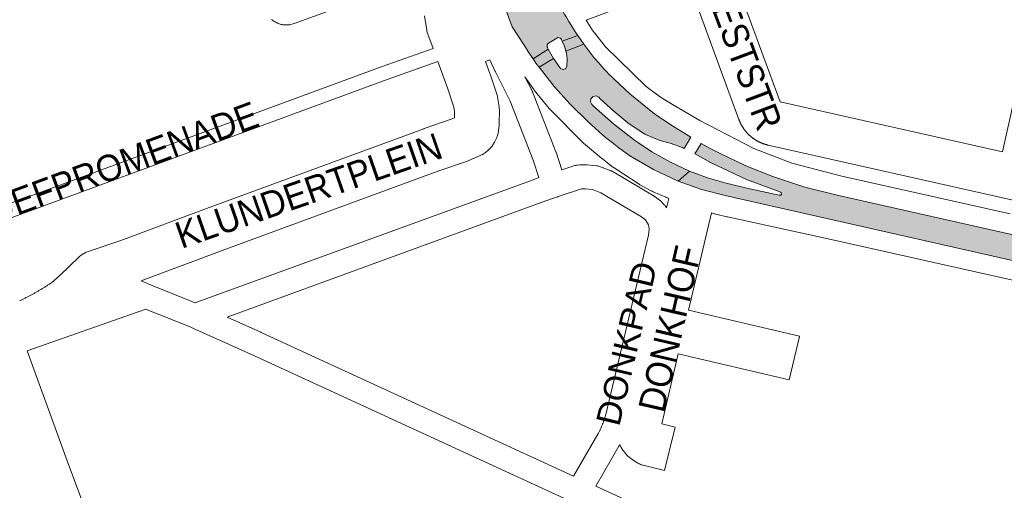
# Paper-space layout 'Layout1' of a CAD drawing. Header units: metres. Extents: x 123097 to 144122, y 392739 to 407589.
# Tile 63 of 256: x 128491 to 128777, y 398719 to 398856. Entities that reach past the tile are written whole.
import ezdxf
from ezdxf.enums import TextEntityAlignment as Align

# ---------------------------------------------------------------- set-up
doc = ezdxf.new("R2010")
doc.units = ezdxf.units.M
doc.header["$MEASUREMENT"] = 0
for name, color, linetype, lineweight in [('gs-anno-wegen algemeen tekst', 7, 'Continuous', 0), ('gs-knt-aanvullende hoofdweg', 7, 'Continuous', 0), ('gs-knt-fietspaden', 7, 'Continuous', 0), ('gs-knt-paden', 7, 'Continuous', 0), ('gs-knt-wegen algemeen', 7, 'Continuous', 0), ('ir-ARC-asfalt-hoofdwegen-te inspecteren', 5, 'Continuous', 0)]:
    doc.layers.add(name, color=color, linetype=linetype, lineweight=lineweight)
doc.styles.add('Style-Arial', font='arial.ttf')

psp = doc.layouts.get("Layout1")

# ---------------------------------------------------------------- hatches: boundary and pattern name
at = {"layer": 'ir-ARC-asfalt-hoofdwegen-te inspecteren', "linetype": 'Continuous', "lineweight": 13, "extrusion": (0, 0, -1)}
psp.add_hatch(color=5, dxfattribs=at).paths.add_polyline_path([(-128644.104, 398847.749, 0.067213), (-128643.992, 398847.986), (-128643.968, 398847.978), (-128643.99, 398847.992, 0.3279735), (-128644.371, 398849.086), (-128646.753, 398850.557, 0.4116589), (-128648.072, 398850.19), (-128648.133, 398850.087), (-128648.385, 398849.637), (-128652.894, 398851.282, 0.0522353), (-128643.778, 398868.367), (-128639.457, 398866.843), (-128639.633, 398866.366, 0.1249603), (-128639.508, 398865.46), (-128639.539, 398865.447), (-128639.498, 398865.435, 0.2013708), (-128638.469, 398864.43), (-128636.742, 398863.816, 0.3420814), (-128634.595, 398864.634), (-128634.398, 398865.049), (-128630.081, 398863.541), (-128630.43, 398862.704), (-128630.43, 398862.704), (-128630.574, 398862.358), (-128630.718, 398862.012), (-128630.718, 398862.012), (-128631.192, 398860.873), (-128631.198, 398860.856), (-128633.781, 398853.795, 0.0108965), (-128633.789, 398853.775), (-128637.338, 398848.475), (-128637.809, 398847.724), (-128637.817, 398847.728), (-128638.015, 398847.41), (-128638.213, 398847.092), (-128638.208, 398847.088), (-128638.954, 398845.9), (-128639.887, 398844.524), (-128644.324, 398847.293), (-128644.113, 398847.73)])
at = {"layer": 'ir-ARC-asfalt-hoofdwegen-te inspecteren', "linetype": 'Continuous', "lineweight": 13}
for points in [[(128652.894, 398851.282), (128648.385, 398849.637), (128649.014, 398848.227), (128649.446, 398846.745), (128654.638, 398848.793), (128653.756, 398850.03)], [(128682.087, 398809.02), (128685.358, 398811.939), (128679.795, 398814.538), (128674.437, 398817.539), (128669.314, 398820.924), (128663.214, 398825.63), (128657.474, 398830.768), (128656.987, 398831.254), (128656.575, 398832.048), (128656.703, 398832.933), (128657.324, 398833.576), (128658.204, 398833.736), (128659.012, 398833.353), (128659.424, 398832.882), (128663.346, 398829.309), (128667.46, 398825.96), (128668.391, 398825.249), (128672.37, 398822.671), (128676.71, 398820.76), (128679.73, 398820.04), (128683.47, 398818.64), (128683.756, 398818.51), (128685.702, 398821.737), (128680.648, 398824.878), (128677.314, 398827.107), (128675.5, 398828.348), (128674.698, 398828.946), (128667.957, 398834.344), (128661.683, 398840.28), (128661.371, 398840.614), (128660.343, 398841.748), (128658.875, 398843.419), (128657.578, 398844.952), (128656.083, 398846.853), (128654.638, 398848.793), (128649.446, 398846.745), (128649.558, 398846.157), (128649.753, 398844.586), (128649.654, 398842.264), (128649.28, 398841.605), (128648.553, 398841.393), (128647.883, 398841.746), (128646.085, 398844.189), (128645.809, 398844.624), (128641.616, 398842.09), (128645.988, 398836.515), (128650.72, 398831.242), (128655.793, 398826.296), (128659.107, 398823.299), (128660.961, 398821.719), (128662.879, 398820.217), (128664.85, 398818.692), (128668.04, 398816.38), (128674.886, 398812.361)], [(128644.324, 398847.293), (128639.887, 398844.524), (128640.743, 398843.301), (128641.616, 398842.09), (128645.809, 398844.624), (128645.033, 398845.94)]]:
    psp.add_hatch(color=5, dxfattribs=at).paths.add_polyline_path(points, flags=0)
at = {"layer": 'ir-ARC-asfalt-hoofdwegen-te inspecteren', "linetype": 'Continuous', "lineweight": 13, "extrusion": (0, 0, -1)}
psp.add_hatch(color=5, dxfattribs=at).paths.add_polyline_path([(-128779.32, 398793.45), (-128728.265, 398804.945), (-128718.802, 398807.294), (-128709.531, 398810.31), (-128701.664, 398813.46), (-128694.006, 398817.088), (-128691.359, 398818.494), (-128688.74, 398819.959), (-128686.919, 398816.947), (-128687.017, 398816.893), (-128691.461, 398814.429), (-128693.25, 398813.507), (-128701.884, 398809.516), (-128710.782, 398806.156), (-128711.727, 398805.817), (-128712.011, 398805.597), (-128712.067, 398805.241), (-128711.822, 398804.92), (-128711.419, 398804.894), (-128702.831, 398806.781), (-128695.986, 398808.377), (-128690.609, 398809.969), (-128685.358, 398811.939), (-128682.087, 398809.02), (-128688.817, 398806.62), (-128695.729, 398804.812), (-128807.001, 398779.702), (-128807.81, 398783.585), (-128806.343, 398783.911), (-128798.752, 398785.597), (-128798.354, 398786.055), (-128798.36, 398786.188), (-128798.386, 398786.304), (-128798.586, 398786.624), (-128798.951, 398786.719), (-128806.699, 398785.744), (-128807.129, 398789.625), (-128803.967, 398790.139), (-128798.64, 398790.83), (-128792.62, 398791.341), (-128785.935, 398792.172)], flags=0)

# ---------------------------------------------------------------- linework, layer by layer
at = {"layer": 'gs-knt-aanvullende hoofdweg', "color": 7, "linetype": 'Continuous', "flags": 128}
for points in [[(128655.298, 398855.725), (128655.571, 398855.24), (128657.101, 398852.978), (128660.897, 398848.041), (128660.9, 398848.038)], [(128660.9, 398848.038), (128672.785, 398836.502), (128676.939, 398833.426), (128680.38, 398831.263), (128688.376, 398826.611), (128704.074, 398818.506), (128715.061, 398814.212), (128729.568, 398810.481), (128778.449, 398799.555)], [(128679.311, 398803.98), (128678.95, 398804.115), (128678.85, 398804.152), (128678.659, 398804.227), (128678.602, 398804.251), (128678.581, 398804.259), (128678.524, 398804.284), (128678.47, 398804.306), (128674.742, 398805.938), (128674.448, 398806.075), (128674.161, 398806.223), (128670.954, 398807.971), (128670.694, 398808.119), (128670.44, 398808.278), (128666.3, 398810.984), (128663.182, 398813.022), (128662.917, 398813.203), (128662.66, 398813.396), (128660.018, 398815.465), (128659.821, 398815.625), (128654.586, 398820.02), (128654.328, 398820.247), (128654.081, 398820.485), (128645.114, 398829.534), (128644.942, 398829.713), (128644.884, 398829.778), (128644.858, 398829.805), (128644.831, 398829.836), (128644.776, 398829.898), (128644.616, 398830.089), (128640.249, 398835.471), (128640.08, 398835.688), (128639.919, 398835.91), (128637.533, 398839.335)], [(128888.977, 398752.754), (128878.112, 398756.014), (128878.085, 398756.022), (128863.39, 398759.885), (128863.207, 398759.936), (128863.025, 398759.991), (128856.8, 398761.97), (128839.069, 398766.846), (128833.432, 398768.106), (128829.874, 398768.904), (128829.859, 398768.907), (128725.597, 398792.244), (128725.593, 398792.245), (128725.59, 398792.245), (128696.405, 398798.621), (128696.337, 398798.637), (128696.226, 398798.662), (128692.972, 398799.405), (128692.911, 398799.419), (128692.641, 398799.487), (128692.568, 398799.505), (128692.552, 398799.51), (128691.691, 398799.751)]]:
    psp.add_lwpolyline(points, dxfattribs=at)
at = {"layer": 'gs-knt-fietspaden', "color": 7, "linetype": 'Continuous', "flags": 128}
for points in [[(128541.737, 398773.644), (128543.323, 398774.222), (128639.905, 398809.416), (128639.945, 398809.43), (128641.603, 398810.012), (128639.931, 398815.104), (128633.282, 398832.208), (128628.96, 398840.705), (128628.895, 398840.84), (128627.337, 398844.256)], [(128637.533, 398839.335), (128639.619, 398835.234), (128639.67, 398835.129), (128639.717, 398835.023), (128639.761, 398834.915), (128646.509, 398817.56), (128646.541, 398817.472), (128646.572, 398817.383), (128648.255, 398812.254)], [(128648.255, 398812.254), (128652.063, 398813.506), (128652.199, 398813.548), (128652.337, 398813.584), (128652.476, 398813.615), (128652.616, 398813.64), (128652.757, 398813.659), (128653.505, 398813.745), (128653.643, 398813.758), (128653.782, 398813.766), (128653.921, 398813.768), (128655.299, 398813.762), (128655.466, 398813.757), (128655.632, 398813.745), (128658.291, 398813.48), (128658.44, 398813.462), (128658.587, 398813.437), (128658.734, 398813.407), (128658.879, 398813.37), (128659.022, 398813.327), (128659.164, 398813.278), (128662.272, 398812.125), (128662.418, 398812.067), (128662.561, 398812.003), (128662.701, 398811.932), (128662.838, 398811.855)], [(128662.838, 398811.855), (128675.067, 398804.622), (128675.203, 398804.537), (128675.335, 398804.447), (128676.652, 398803.496), (128676.78, 398803.399), (128676.903, 398803.296), (128677.022, 398803.188), (128677.136, 398803.074), (128678.001, 398802.168), (128678.114, 398802.043), (128678.221, 398801.914), (128678.322, 398801.779), (128678.416, 398801.639), (128678.504, 398801.496), (128678.661, 398801.222)], [(128651.676, 398723.344), (128658.745, 398735.508), (128658.835, 398735.678), (128658.923, 398735.848), (128659.01, 398736.02), (128659.096, 398736.192), (128659.181, 398736.364), (128659.265, 398736.538), (128659.348, 398736.711), (128659.429, 398736.886), (128659.51, 398737.06), (128659.589, 398737.236), (128659.667, 398737.412), (128659.744, 398737.588), (128659.819, 398737.765), (128659.894, 398737.942), (128659.967, 398738.12), (128660.039, 398738.299), (128660.11, 398738.477), (128660.179, 398738.657), (128660.248, 398738.836), (128660.315, 398739.017), (128660.381, 398739.197), (128660.446, 398739.378), (128660.509, 398739.56), (128660.572, 398739.742), (128660.633, 398739.924), (128660.693, 398740.107), (128660.751, 398740.29), (128660.809, 398740.474), (128660.865, 398740.658), (128660.92, 398740.842), (128660.974, 398741.027), (128661.026, 398741.212), (128673.464, 398793.274), (128673.661, 398794.978), (128673.631, 398795.126), (128673.385, 398796.318), (128672.666, 398797.565), (128672.631, 398797.626), (128672.281, 398797.993), (128671.355, 398798.662), (128659.535, 398805.653), (128657.146, 398806.539), (128655.102, 398806.743), (128654.1, 398806.747), (128653.916, 398806.726), (128647.142, 398804.499)], [(128647.136, 398804.497), (128647.112, 398804.489), (128645.87, 398804.069), (128642.289, 398802.813), (128550.984, 398769.542)], [(128647.142, 398804.499), (128647.139, 398804.497), (128647.136, 398804.497)], [(128647.142, 398804.499), (128647.139, 398804.497), (128647.136, 398804.497)], [(128526.01, 398780.084), (128527.176, 398779.56), (128528.748, 398778.855), (128541.737, 398773.644)], [(128527.342, 398771.855), (128525.302, 398771.079), (128525.215, 398771.047), (128525.211, 398771.046), (128525.207, 398771.045), (128492.888, 398759.751)], [(128650.07, 398716.356), (128557.937, 398758.709), (128541.238, 398766.234), (128540.302, 398766.656), (128527.342, 398771.855)], [(128550.984, 398769.542), (128560.833, 398765.104), (128560.857, 398765.093), (128651.676, 398723.344)], [(128665.1, 398732.51), (128665.081, 398732.473), (128665.024, 398732.366), (128664.967, 398732.257), (128664.91, 398732.15), (128664.848, 398732.037), (128658.084, 398720.399)], [(128658.084, 398720.399), (128677.455, 398711.493), (128677.48, 398711.482), (128839.326, 398635.562), (128858.112, 398627.14)]]:
    psp.add_lwpolyline(points, dxfattribs=at)
at = {"layer": 'gs-knt-paden', "color": 7, "linetype": 'Continuous', "flags": 128}
for points in [[(128432.444, 398932.94), (128481.003, 398800.007), (128596.082, 398842.27), (128596.098, 398842.276), (128610.845, 398847.553)], [(128612.224, 398843.777), (128597.46, 398838.493), (128480.499, 398795.539), (128429.826, 398776.918), (128435.762, 398760.767)]]:
    psp.add_lwpolyline(points, dxfattribs=at)
at = {"layer": 'gs-knt-wegen algemeen', "color": 7, "linetype": 'Continuous', "flags": 128}
for points in [[(128776.239, 398817.502), (128786.066, 398861.353), (128786.121, 398862.323), (128786.009, 398862.807), (128783.767, 398868.919), (128774.927, 398893.034)], [(128698.304, 398868.827), (128699.693, 398864.613), (128711.683, 398832.024), (128776.239, 398817.502)], [(128599.757, 398865.451), (128570.465, 398854.745), (128570.164, 398854.643), (128569.86, 398854.556), (128569.551, 398854.484), (128569.239, 398854.428), (128568.925, 398854.386), (128568.609, 398854.36), (128568.292, 398854.349), (128567.975, 398854.354), (128567.658, 398854.374), (128567.343, 398854.41), (128567.03, 398854.46), (128566.72, 398854.526), (128566.414, 398854.608), (128566.111, 398854.703), (128565.814, 398854.814), (128565.523, 398854.939), (128565.238, 398855.077), (128564.96, 398855.23), (128564.69, 398855.396), (128564.428, 398855.575), (128564.175, 398855.766), (128563.932, 398855.969)], [(128685.204, 398866.982), (128655.298, 398855.725)], [(128779.736, 398803.371), (128708.156, 398819.472), (128708.067, 398819.492), (128707.977, 398819.513), (128707.888, 398819.535), (128707.8, 398819.558), (128707.711, 398819.581), (128707.623, 398819.605), (128707.534, 398819.63), (128707.447, 398819.655), (128707.359, 398819.681), (128707.271, 398819.707), (128707.183, 398819.735), (128707.097, 398819.763), (128707.01, 398819.791), (128706.923, 398819.821), (128706.836, 398819.851), (128706.75, 398819.881), (128706.664, 398819.913), (128706.578, 398819.945), (128706.492, 398819.978), (128706.408, 398820.011), (128706.322, 398820.045), (128706.237, 398820.08), (128706.153, 398820.115), (128706.069, 398820.151), (128705.985, 398820.188), (128705.901, 398820.225), (128705.818, 398820.264), (128705.735, 398820.302), (128705.652, 398820.341), (128705.57, 398820.381), (128705.487, 398820.422), (128705.406, 398820.463), (128705.324, 398820.505), (128705.243, 398820.547), (128705.162, 398820.591), (128705.082, 398820.634), (128705.002, 398820.678), (128704.922, 398820.724), (128704.842, 398820.769), (128704.764, 398820.815), (128704.685, 398820.862), (128704.606, 398820.91), (128704.528, 398820.958), (128704.451, 398821.006), (128704.374, 398821.055), (128704.297, 398821.106), (128704.22, 398821.156), (128704.144, 398821.207), (128704.069, 398821.258), (128703.993, 398821.311), (128703.918, 398821.364), (128703.844, 398821.417), (128703.77, 398821.471), (128703.696, 398821.526), (128703.623, 398821.581), (128703.551, 398821.636), (128703.478, 398821.693), (128703.406, 398821.749), (128703.335, 398821.807), (128703.264, 398821.864), (128703.194, 398821.923), (128703.124, 398821.982), (128703.054, 398822.042), (128702.985, 398822.102), (128702.916, 398822.162), (128702.848, 398822.224), (128702.78, 398822.286), (128702.714, 398822.347), (128702.647, 398822.41), (128702.58, 398822.474), (128702.514, 398822.538), (128702.45, 398822.602), (128702.385, 398822.666), (128702.32, 398822.732), (128702.256, 398822.798), (128702.194, 398822.864), (128702.131, 398822.931), (128702.069, 398822.998), (128702.007, 398823.066), (128701.946, 398823.134), (128701.885, 398823.203), (128701.825, 398823.272), (128701.766, 398823.342), (128701.707, 398823.411), (128701.649, 398823.482), (128701.591, 398823.553), (128701.533, 398823.625), (128701.477, 398823.696), (128701.42, 398823.769), (128701.365, 398823.842), (128701.31, 398823.915), (128701.256, 398823.988), (128701.201, 398824.062), (128701.148, 398824.137), (128701.095, 398824.212), (128701.043, 398824.287), (128700.992, 398824.363), (128700.941, 398824.439), (128700.89, 398824.516), (128700.841, 398824.592), (128700.791, 398824.67), (128700.743, 398824.747), (128700.695, 398824.826), (128700.648, 398824.903), (128700.601, 398824.982), (128700.555, 398825.062), (128700.509, 398825.141), (128700.464, 398825.221), (128700.42, 398825.301), (128700.376, 398825.382), (128700.333, 398825.463), (128700.291, 398825.543), (128700.249, 398825.625), (128700.208, 398825.707), (128700.167, 398825.79), (128700.128, 398825.871), (128700.089, 398825.954), (128700.05, 398826.038), (128700.012, 398826.121), (128699.975, 398826.204), (128699.938, 398826.289), (128699.902, 398826.373), (128699.867, 398826.458), (128699.833, 398826.542), (128699.798, 398826.627), (128699.765, 398826.713), (128699.732, 398826.798), (128699.7, 398826.884), (128687.435, 398860.222)], [(128610.845, 398847.553), (128609.315, 398851.72), (128609.218, 398852.006), (128609.134, 398852.295), (128609.064, 398852.589), (128609.007, 398852.885), (128608.317, 398856.994)], [(128508.009, 398786.988), (128508.122, 398787.092), (128508.238, 398787.198), (128508.48, 398787.399), (128508.605, 398787.493), (128508.731, 398787.588), (128508.861, 398787.676), (128508.992, 398787.765), (128509.259, 398787.928), (128509.398, 398788.004), (128509.536, 398788.079), (128509.678, 398788.148), (128509.819, 398788.216), (128510.108, 398788.339), (128510.402, 398788.448), (128520.134, 398791.789), (128545.04, 398801.069), (128545.071, 398801.081), (128608.12, 398824.21), (128608.232, 398824.25), (128616.079, 398826.966), (128617.062, 398827.398), (128617.076, 398829.197), (128616.898, 398830.444), (128615.105, 398835.854), (128612.224, 398843.777)], [(128626.072, 398843.791), (128627.373, 398840.215), (128627.434, 398840.039), (128629.44, 398833.989), (128629.524, 398833.712), (128629.597, 398833.432), (128629.657, 398833.149), (128629.704, 398832.863), (128630.034, 398830.557), (128630.064, 398830.315), (128630.085, 398830.072), (128630.097, 398829.828), (128630.1, 398829.585), (128630.07, 398825.72), (128630.06, 398825.404), (128630.034, 398825.088), (128629.884, 398823.666), (128629.848, 398823.381), (128629.799, 398823.098), (128629.737, 398822.818), (128629.664, 398822.54), (128629.578, 398822.266), (128629.48, 398821.996), (128629.37, 398821.73), (128629.249, 398821.47), (128628.68, 398820.316), (128628.543, 398820.054), (128628.395, 398819.799), (128628.235, 398819.55), (128628.064, 398819.309), (128627.883, 398819.076), (128627.691, 398818.852), (128627.489, 398818.636), (128627.277, 398818.43), (128626.523, 398817.728), (128626.289, 398817.521), (128626.045, 398817.325), (128625.793, 398817.14), (128625.531, 398816.969), (128625.262, 398816.81), (128624.985, 398816.664), (128624.702, 398816.531), (128621.07, 398814.938), (128620.829, 398814.838), (128620.585, 398814.748), (128612.548, 398811.966), (128549.571, 398788.863), (128526.01, 398780.084)], [(128627.337, 398844.256), (128626.522, 398843.947), (128626.264, 398843.855), (128626.072, 398843.791)], [(128678.661, 398801.222), (128679.311, 398803.98)], [(128490.751, 398774.291), (128490.956, 398774.384), (128491.161, 398774.479), (128491.365, 398774.575), (128491.569, 398774.671), (128491.772, 398774.768), (128491.976, 398774.866), (128492.178, 398774.964), (128492.381, 398775.063), (128492.583, 398775.163), (128492.785, 398775.264), (128492.986, 398775.365), (128493.188, 398775.467), (128493.388, 398775.57), (128493.589, 398775.674), (128493.788, 398775.778), (128493.988, 398775.883), (128494.187, 398775.989), (128494.386, 398776.096), (128494.584, 398776.203), (128494.782, 398776.311), (128494.979, 398776.42), (128495.177, 398776.529), (128495.373, 398776.639), (128495.57, 398776.75), (128495.765, 398776.862), (128495.961, 398776.974), (128496.156, 398777.087), (128496.351, 398777.201), (128496.545, 398777.315), (128496.739, 398777.431), (128496.932, 398777.547), (128497.126, 398777.664), (128497.318, 398777.781), (128497.51, 398777.899), (128497.702, 398778.017), (128497.893, 398778.137), (128498.084, 398778.257), (128498.275, 398778.378), (128498.464, 398778.499), (128498.654, 398778.622), (128498.842, 398778.745), (128499.032, 398778.869), (128499.219, 398778.993), (128499.407, 398779.118), (128499.594, 398779.243), (128499.781, 398779.37), (128499.967, 398779.496), (128502.496, 398781.694), (128508.005, 398786.984)], [(128508.005, 398786.984), (128508.007, 398786.986), (128508.009, 398786.988)], [(128508.005, 398786.984), (128508.007, 398786.986), (128508.009, 398786.988)], [(128492.888, 398759.751), (128504.571, 398727.812), (128513.347, 398704.124)]]:
    psp.add_lwpolyline(points, dxfattribs=at)
for points in [[(128691.691, 398799.751), (128685.048, 398771.569), (128717.254, 398763.938, -0.3685504), (128717.261, 398763.928)], [(128717.261, 398763.928), (128714.264, 398751.276, -0.3848695), (128714.252, 398751.269), (128682.061, 398758.897), (128677.269, 398738.568), (128681.174, 398737.601, -0.3680671), (128681.181, 398737.59), (128678.056, 398724.97, -0.3847413), (128678.045, 398724.963), (128671.922, 398726.479), (128671.64, 398726.556), (128671.361, 398726.645), (128671.087, 398726.747), (128670.818, 398726.86), (128670.554, 398726.986), (128670.295, 398727.124), (128670.044, 398727.273), (128669.799, 398727.433), (128668.161, 398728.559), (128667.935, 398728.722), (128667.716, 398728.894), (128667.505, 398729.076), (128667.301, 398729.266), (128667.106, 398729.465), (128666.919, 398729.672), (128666.742, 398729.887), (128666.123, 398730.67), (128665.955, 398730.892), (128665.796, 398731.122), (128665.648, 398731.358), (128665.509, 398731.6), (128665.382, 398731.848), (128665.264, 398732.101), (128665.158, 398732.359), (128665.1, 398732.51)]]:
    psp.add_lwpolyline(points, format="xyb", dxfattribs=at)
at = {"layer": 'ir-ARC-asfalt-hoofdwegen-te inspecteren', "color": 5, "linetype": 'Continuous', "lineweight": 13}
psp.add_lwpolyline([(128631.198, 398860.856), (128633.781, 398853.795, -0.0108965), (128633.789, 398853.775), (128637.338, 398848.475), (128637.809, 398847.724), (128637.817, 398847.728), (128638.015, 398847.41), (128638.213, 398847.092), (128638.208, 398847.088), (128638.954, 398845.9), (128639.887, 398844.524), (128644.324, 398847.293), (128644.113, 398847.73), (128644.104, 398847.749, -0.067213), (128643.992, 398847.986), (128643.968, 398847.978), (128643.99, 398847.992, -0.3279735), (128644.371, 398849.086), (128646.753, 398850.557, -0.4116589), (128648.072, 398850.19), (128648.133, 398850.087), (128648.385, 398849.637), (128652.894, 398851.282, -0.0522353), (128643.778, 398868.367)], format="xyb", dxfattribs=at)
for points in [[(128652.894, 398851.282), (128648.385, 398849.637), (128649.014, 398848.227), (128649.446, 398846.745), (128654.638, 398848.793), (128653.756, 398850.03)], [(128682.087, 398809.02), (128685.358, 398811.939), (128679.795, 398814.538), (128674.437, 398817.539), (128669.314, 398820.924), (128663.214, 398825.63), (128657.474, 398830.768), (128656.987, 398831.254), (128656.575, 398832.048), (128656.703, 398832.933), (128657.324, 398833.576), (128658.204, 398833.736), (128659.012, 398833.353), (128659.424, 398832.882), (128663.346, 398829.309), (128667.46, 398825.96), (128668.391, 398825.249), (128672.37, 398822.671), (128676.71, 398820.76), (128679.73, 398820.04), (128683.47, 398818.64), (128683.756, 398818.51), (128685.702, 398821.737), (128680.648, 398824.878), (128677.314, 398827.107), (128675.5, 398828.348), (128674.698, 398828.946), (128667.957, 398834.344), (128661.683, 398840.28), (128661.371, 398840.614), (128660.343, 398841.748), (128658.875, 398843.419), (128657.578, 398844.952), (128656.083, 398846.853), (128654.638, 398848.793), (128649.446, 398846.745), (128649.558, 398846.157), (128649.753, 398844.586), (128649.654, 398842.264), (128649.28, 398841.605), (128648.553, 398841.393), (128647.883, 398841.746), (128646.085, 398844.189), (128645.809, 398844.624), (128641.616, 398842.09), (128645.988, 398836.515), (128650.72, 398831.242), (128655.793, 398826.296), (128659.107, 398823.299), (128660.961, 398821.719), (128662.879, 398820.217), (128664.85, 398818.692), (128668.04, 398816.38), (128674.886, 398812.361)], [(128644.324, 398847.293), (128639.887, 398844.524), (128640.743, 398843.301), (128641.616, 398842.09), (128645.809, 398844.624), (128645.033, 398845.94)]]:
    psp.add_lwpolyline(points, close=True, dxfattribs=at)
psp.add_lwpolyline([(128779.32, 398793.45), (128728.265, 398804.945), (128718.802, 398807.294), (128709.531, 398810.31), (128701.664, 398813.46), (128694.006, 398817.088), (128691.359, 398818.494), (128688.74, 398819.959), (128686.919, 398816.947), (128687.017, 398816.893), (128691.461, 398814.429), (128693.25, 398813.507), (128701.884, 398809.516), (128710.782, 398806.156), (128711.727, 398805.817), (128712.011, 398805.597), (128712.067, 398805.241), (128711.822, 398804.92), (128711.419, 398804.894), (128702.831, 398806.781), (128695.986, 398808.377), (128690.609, 398809.969), (128685.358, 398811.939), (128682.087, 398809.02), (128688.817, 398806.62), (128695.729, 398804.812), (128807.001, 398779.702)], dxfattribs=at)

# ---------------------------------------------------------------- texts
at = {"layer": 'gs-anno-wegen algemeen tekst', "color": 7, "style": 'Style-Arial', "width": 0.909091}
for s, rotation, p in [('DEESTSTR', 290.56315, (128699.72, 398848.765)), ('HEYHOEFPROMENADE', 20.3058, (128507.808, 398809.574)), ('KLUNDERTPLEIN', 19.18129, (128574.707, 398806.247)), ('DONKHOF', 77.02128, (128679.628, 398766.108))]:
    psp.add_text(s, height=7.7, rotation=rotation, dxfattribs=at).set_placement(p, align=Align.MIDDLE_CENTER)
at = {"layer": 'gs-anno-wegen algemeen tekst', "color": 7, "style": 'Style-Arial'}
psp.add_text('DONKPAD', height=7, rotation=76.74452, dxfattribs=at).set_placement((128667.051, 398761.862), align=Align.MIDDLE_CENTER)

doc.saveas('drawing.dxf')
